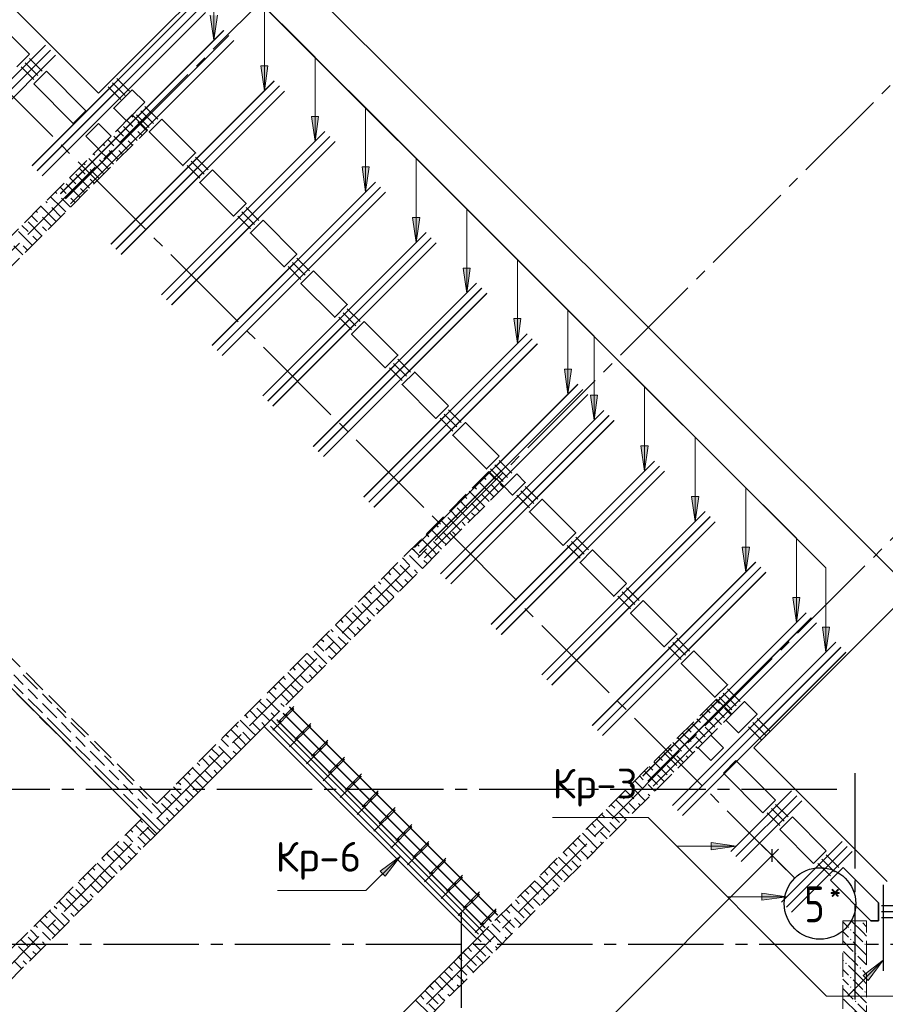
# Model space of a CAD drawing. Header units: millimetres. Extents: x 40580 to 1930067, y -240640 to 81020.
# Tile 202 of 256: x 694170 to 701430, y -216342 to -208080. Entities that reach past the tile are written whole.
import ezdxf

# ---------------------------------------------------------------- set-up
doc = ezdxf.new("R2010")
doc.units = ezdxf.units.MM
for name, pattern in [('______2', [270, 200, -70]), ('______5', [1100, 800, -100, 100, -100]), ('CENTER', [2, 1.25, -0.25, 0.25, -0.25])]:
    doc.linetypes.add(name, pattern=pattern)
for name, color, linetype, lineweight in [('S1 Стержни арматуры фон', 7, 'Continuous', 25), ('Standard', 7, 'Continuous', 25), ('ЖБ Перекрытие верхний уровень', 7, 'Continuous', 35), ('ОСИ', 7, 'CENTER', 15), ('Позиционная метка номер позиции', 7, 'Continuous', 13), ('Поперечное армирование AW фон', 7, 'Continuous', 25)]:
    doc.layers.add(name, color=color, linetype=linetype, lineweight=lineweight)
doc.layers.add('ЖБ Балка Вышележаща', color=7, linetype='Continuous')
doc.layers.add('ЖБ Пилон', color=7, linetype='______2', lineweight=13, true_color=0xa0a0a0)
doc.layers.add('ЖБ Стена верхний уровень', color=7, linetype='______2', true_color=0x656565)
doc.styles.add('ISOCPEUR', font='isocpeur.ttf')

msp = doc.modelspace()

# ---------------------------------------------------------------- hatches: boundary and pattern name
at = {"layer": 'ЖБ Пилон', "linetype": 'Continuous', "lineweight": -3, "transparency": 33554687}
for points in [[(701223.6, -215640.4), (701220.2, -215643.8), (701216.9, -215640.4)], [(701133.7, -215717.3), (701140.2, -215710.8), (701146.7, -215717.3), (701140.2, -215723.8)], [(701133.7, -215797.3), (701140.2, -215790.8), (701146.7, -215797.3), (701140.2, -215803.8)], [(701253.7, -215837.3), (701260.2, -215830.8), (701266.7, -215837.3), (701260.2, -215843.8)], [(701173.7, -215917.3), (701180.2, -215910.8), (701186.7, -215917.3), (701180.2, -215923.8)], [(701093.7, -215997.3), (701100.2, -215990.8), (701106.7, -215997.3), (701100.2, -216003.8)], [(701213.7, -216037.3), (701220.2, -216030.8), (701226.7, -216037.3), (701220.2, -216043.8)], [(701133.7, -216117.3), (701140.2, -216110.8), (701146.7, -216117.3), (701140.2, -216123.8)], [(701133.7, -216197.3), (701140.2, -216190.8), (701146.7, -216197.3), (701140.2, -216203.8)], [(701253.7, -216237.3), (701260.2, -216230.8), (701266.7, -216237.3), (701260.2, -216243.8)], [(701173.7, -216317.3), (701180.2, -216310.8), (701186.7, -216317.3), (701180.2, -216323.8)]]:
    msp.add_hatch(color=7, dxfattribs=at).paths.add_polyline_path(points, flags=16)
at = {"layer": 'Позиционная метка номер позиции', "linetype": 'Continuous', "lineweight": 13, "transparency": 33554687}
for points in [[(695828.1, -208042.8), (695798.1, -208252.7), (695768.1, -208042.8)], [(696252.4, -208467), (696222.4, -208677), (696192.4, -208467)], [(696676.7, -208891.3), (696646.7, -209101.3), (696616.7, -208891.3)], [(697100.9, -209315.5), (697070.9, -209525.5), (697040.9, -209315.5)], [(697525.2, -209739.8), (697495.2, -209949.8), (697465.2, -209739.8)], [(697949.4, -210164.1), (697919.4, -210374), (697889.4, -210164.1)], [(698373.7, -210588.3), (698343.7, -210798.3), (698313.7, -210588.3)], [(698798, -211012.6), (698768, -211222.6), (698738, -211012.6)], [(699017.2, -211231.8), (698987.2, -211441.8), (698957.2, -211231.8)], [(699440.4, -211657.1), (699410.4, -211867.1), (699380.4, -211657.1)], [(699865.7, -212080.3), (699835.7, -212290.3), (699805.7, -212080.3)], [(700290, -212504.6), (700260, -212714.6), (700230, -212504.6)], [(700714.2, -212928.9), (700684.2, -213138.9), (700654.2, -212928.9)], [(700961.7, -213176.4), (700931.7, -213386.4), (700901.7, -213176.4)], [(699970.2, -214984.7), (700180.2, -215014.7), (699970.2, -215044.7)], [(699970.2, -214984.7), (700180.2, -215014.7), (699970.2, -215044.7)], [(697193.6, -215225.4), (697363.3, -215098.1), (697236, -215267.8)], [(700394.4, -215409), (700604.4, -215439), (700394.4, -215469)], [(701243.6, -216099.4), (701413.3, -215972.1), (701286, -216141.8)]]:
    msp.add_hatch(color=7, dxfattribs=at).paths.add_polyline_path(points, flags=16)

# ---------------------------------------------------------------- linework, layer by layer
at = {"layer": 'S1 Стержни арматуры фон', "color": 7, "linetype": 'Continuous', "lineweight": -3, "transparency": 33554687}
for p, q in [((695644.1, -207934.7), (694273.7, -209305.1)), ((695643.4, -207935.4), (694274.4, -209304.4)), ((695686.5, -207977.2), (694316.1, -209347.5)), ((695685.8, -207977.9), (694316.8, -209346.8)), ((695728.9, -208019.6), (694358.5, -209390)), ((695728.2, -208020.3), (694359.2, -209389.3)), ((695881.1, -208169.8), (694510.8, -209540.1)), ((695880.4, -208170.5), (694511.5, -209539.4)), ((695923.6, -208212.2), (694553.2, -209582.6)), ((695922.9, -208212.9), (694553.9, -209581.9)), ((695966, -208254.6), (694595.6, -209625)), ((695965.3, -208255.3), (694596.3, -209624.3)), ((694386.3, -208292.8), (693877.2, -208801.9)), ((694428.7, -208335.2), (693919.6, -208844.3)), ((694471.1, -208377.7), (693962, -208886.8)), ((696305.4, -208594), (694935, -209964.4)), ((696304.7, -208594.7), (694935.7, -209963.7)), ((696347.8, -208636.5), (694977.5, -210006.8)), ((696347.1, -208637.2), (694978.2, -210006.1)), ((696390.2, -208678.9), (695019.9, -210049.2)), ((696389.5, -208679.6), (695020.6, -210048.5)), ((696729.7, -209018.3), (695359.3, -210388.7)), ((696728.9, -209019), (695360, -210388)), ((696772.1, -209060.7), (695401.7, -210431.1)), ((696771.4, -209061.4), (695402.4, -210430.4)), ((696814.5, -209103.1), (695444.1, -210473.5)), ((696813.8, -209103.8), (695444.8, -210472.8)), ((697153.9, -209442.5), (695783.5, -210812.9)), ((697153.2, -209443.2), (695784.2, -210812.2)), ((697196.3, -209485), (695826, -210855.3)), ((697195.6, -209485.7), (695826.7, -210854.6)), ((697238.8, -209527.4), (695868.4, -210897.8)), ((697238.1, -209528.1), (695869.1, -210897.1)), ((697578.2, -209866.8), (696207.8, -211237.2)), ((697577.5, -209867.5), (696208.5, -211236.5)), ((697620.6, -209909.2), (696250.2, -211279.6)), ((697619.9, -209909.9), (696250.9, -211278.9)), ((697663, -209951.7), (696292.6, -211322)), ((697662.3, -209952.4), (696293.3, -211321.3)), ((698002.4, -210291.1), (696632.1, -211661.4)), ((698001.7, -210291.8), (696632.8, -211660.7)), ((698044.9, -210333.5), (696674.5, -211703.9)), ((698044.2, -210334.2), (696675.2, -211703.2)), ((698087.3, -210375.9), (696716.9, -211746.3)), ((698086.6, -210376.6), (696717.6, -211745.6)), ((698426.7, -210715.3), (697056.3, -212085.7)), ((698426, -210716), (697057, -212085)), ((698469.1, -210757.8), (697098.8, -212128.1)), ((698468.4, -210758.5), (697099.5, -212127.4)), ((698511.5, -210800.2), (697141.2, -212170.5)), ((698510.8, -210800.9), (697141.9, -212169.8)), ((698851, -211139.6), (697480.6, -212509.9)), ((698850.2, -211140.3), (697481.3, -212509.2)), ((698893.4, -211182), (697523, -212552.4)), ((698892.7, -211182.7), (697523.7, -212551.7)), ((698935.8, -211224.4), (697565.4, -212594.8)), ((698935.1, -211225.1), (697566.1, -212594.1)), ((699070.2, -211358.8), (697699.8, -212729.2)), ((699069.5, -211359.5), (697700.5, -212728.5)), ((699112.6, -211401.2), (697742.2, -212771.6)), ((699111.9, -211402), (697742.9, -212770.9)), ((699155, -211443.7), (697784.7, -212814)), ((699154.3, -211444.4), (697785.4, -212813.3)), ((699494.4, -211783.1), (698124.1, -213153.5)), ((699493.7, -211783.8), (698124.8, -213152.8)), ((699536.9, -211825.5), (698166.5, -213195.9)), ((699536.2, -211826.2), (698167.2, -213195.2)), ((699579.3, -211867.9), (698208.9, -213238.3)), ((699578.6, -211868.6), (698209.6, -213237.6)), ((699918.7, -212207.4), (698548.3, -213577.7)), ((699918, -212208.1), (698549, -213577)), ((699961.1, -212249.8), (698590.8, -213620.2)), ((699960.4, -212250.5), (698591.5, -213619.5)), ((700003.6, -212292.2), (698633.2, -213662.6)), ((700002.9, -212292.9), (698633.9, -213661.9)), ((700343, -212631.6), (698972.6, -214002)), ((700342.3, -212632.3), (698973.3, -214001.3)), ((700385.4, -212674.1), (699015, -214044.4)), ((700384.7, -212674.8), (699015.7, -214043.7)), ((700427.8, -212716.5), (699057.4, -214086.8)), ((700427.1, -212717.2), (699058.1, -214086.1)), ((700767.2, -213055.9), (699396.8, -214426.3)), ((700766.5, -213056.6), (699397.5, -214425.6)), ((700809.6, -213098.3), (699439.3, -214468.7)), ((700808.9, -213099), (699440, -214468)), ((700852.1, -213140.7), (699481.7, -214511.1)), ((700851.4, -213141.4), (699482.4, -214510.4)), ((701014.7, -213303.4), (699644.3, -214673.7)), ((701014, -213304.1), (699645, -214673)), ((701057.1, -213345.8), (699686.8, -214716.2)), ((701056.4, -213346.5), (699687.5, -214715.5)), ((701099.6, -213388.2), (699729.2, -214758.6)), ((701098.9, -213388.9), (699729.9, -214757.9)), ((700644.2, -214550.7), (700135.1, -215059.8)), ((700686.6, -214593.1), (700177.5, -215102.3)), ((700729, -214635.6), (700219.9, -215144.7)), ((701068.5, -214975), (700559.3, -215484.1)), ((701110.9, -215017.4), (700601.8, -215526.5)), ((701153.3, -215059.8), (700644.2, -215568.9)), ((701413.3, -215340.4), (701413.3, -216060.4))]:
    msp.add_line(p, q, dxfattribs=at)
at = {"layer": 'S1 Стержни арматуры фон', "color": 7, "linetype": 'Continuous', "lineweight": 35, "transparency": 33554687}
for p, q in [((696292, -214040.9), (696469.3, -213863.5)), ((696335.1, -213978), (696470.1, -213842.9)), ((698180.7, -215594.4), (696432.7, -213846.4)), ((698180.6, -215594.4), (696432.7, -213846.5)), ((698177.8, -215594.4), (696432.7, -213849.3)), ((698074.6, -215700.4), (696326.6, -213952.5)), ((698074.6, -215700.5), (696326.6, -213952.5)), ((698071.7, -215700.5), (696326.6, -213955.3)), ((698127.6, -215647.4), (696379.6, -213899.5)), ((698124.8, -215647.4), (696379.6, -213902.3)), ((698127.6, -215647.4), (696379.7, -213899.4)), ((698018.6, -215753.6), (696273.5, -214008.5)), ((698018.7, -215753.5), (696273.6, -214008.4)), ((696433.4, -214182.3), (696610.8, -214004.9)), ((696476.5, -214119.4), (696611.6, -213984.3)), ((696617.9, -214260.8), (696753, -214125.8)), ((696574.8, -214323.7), (696752.2, -214146.4)), ((696716.2, -214465.2), (696893.6, -214287.8)), ((696759.3, -214402.2), (696894.4, -214267.2)), ((696857.6, -214606.6), (697035, -214429.2)), ((696900.8, -214543.6), (697035.8, -214408.6)), ((696999.1, -214748), (697176.4, -214570.6)), ((697042.2, -214685.1), (697177.2, -214550)), ((697140.5, -214889.4), (697317.9, -214712.1)), ((697183.6, -214826.5), (697318.7, -214691.4)), ((697281.9, -215030.9), (697459.3, -214853.5)), ((697325, -214967.9), (697460.1, -214832.9)), ((697423.3, -215172.3), (697600.7, -214994.9)), ((697466.5, -215109.3), (697601.5, -214974.3)), ((697607.9, -215250.8), (697742.9, -215115.7)), ((697564.7, -215313.7), (697742.1, -215136.3)), ((697706.2, -215455.1), (697883.5, -215277.7)), ((697749.3, -215392.2), (697884.4, -215257.1)), ((697847.6, -215596.5), (698025, -215419.2)), ((697890.7, -215533.6), (698025.8, -215398.6)), ((697989, -215738), (698166.4, -215560.6)), ((698032.1, -215675), (698167.2, -215540))]:
    msp.add_line(p, q, dxfattribs=at)
at = {"layer": 'S1 Стержни арматуры фон', "color": 180, "linetype": 'Continuous', "lineweight": 50, "transparency": 33554687}
for centre in [(696459.5, -213863.4), (696353.5, -213969.5), (696406.5, -213916.4), (696601, -214004.8), (696494.9, -214110.9), (696547.9, -214057.9), (696689.3, -214199.3), (696742.4, -214146.3), (696636.3, -214252.3), (696883.8, -214287.7), (696830.8, -214340.7), (696777.7, -214393.7), (697025.2, -214429.1), (696919.2, -214535.2), (696972.2, -214482.1), (697113.6, -214623.6), (697166.6, -214570.5), (697060.6, -214676.6), (697308.1, -214711.9), (697255, -214765), (697202, -214818), (697449.5, -214853.4), (697343.4, -214959.4), (697396.4, -214906.4), (697590.9, -214994.8), (697484.8, -215100.9), (697537.9, -215047.8), (697679.3, -215189.2), (697732.3, -215136.2), (697626.3, -215242.3), (697873.7, -215277.6), (697820.7, -215330.7), (697767.7, -215383.7), (698015.2, -215419), (697909.1, -215525.1), (697962.1, -215472.1), (698103.6, -215613.5), (698156.6, -215560.5), (698050.5, -215666.5)]:
    msp.add_circle(centre, 3, dxfattribs=at)
at = {"layer": 'Standard', "color": 7, "linetype": 'Continuous', "lineweight": 25, "transparency": 33554687}
for p, q in [((698059.7, -215735.1), (696277.8, -213953.2)), ((700480.5, -215147.1), (700480.5, -215041.1))]:
    msp.add_line(p, q, dxfattribs=at)
at = {"layer": 'Standard', "color": 251, "linetype": 'Continuous', "lineweight": -3, "true_color": 0x656565, "transparency": 33554687}
for q in [(700392.1, -215005.7), (700568.9, -215182.5), (700599, -215212.6)]:
    msp.add_line((700480.5, -215094.1), q, dxfattribs=at)
at = {"layer": 'Standard', "color": 7, "linetype": 'Continuous', "lineweight": -3, "transparency": 33554687}
for p, q in [((700480.5, -215094.1), (700533.5, -215041.1)), ((694781.2, -220793.4), (700480.5, -215094.1))]:
    msp.add_line(p, q, dxfattribs=at)
at = {"layer": 'ЖБ Балка Вышележаща', "color": 7, "linetype": 'Continuous', "lineweight": 35, "transparency": 33554687}
msp.add_line((696221.2, -214009.8), (698003.1, -215791.7), dxfattribs=at)
at = {"layer": 'ЖБ Перекрытие верхний уровень', "transparency": 33554687}
for p, q in [((694831.8, -208695.9), (693853.3, -207717.4)), ((693969.1, -208087.8), (694251.9, -208370.6)), ((694251.9, -208370.6), (694145.9, -208476.7)), ((694287.3, -208618.1), (694393.4, -208512)), ((694393.4, -208512), (694725.7, -208844.4)), ((694619.6, -208950.4), (694287.3, -208618.1)), ((695114.6, -208667.6), (695220.7, -208773.6)), ((694725.7, -208844.4), (694619.6, -208950.4)), ((694725.7, -209056.5), (694831.8, -208950.4)), ((694831.8, -208950.4), (694937.8, -209056.5)), ((694831.8, -209162.6), (694725.7, -209056.5)), ((694937.8, -209056.5), (694831.8, -209162.6)), ((699859.3, -214190.1), (699965.4, -214084)), ((699965.4, -214084), (700071.4, -214190.1)), ((699965.4, -214296.2), (699859.3, -214190.1)), ((700071.4, -214190.1), (699965.4, -214296.2)), ((701446.3, -215310.4), (700326, -214190.1)), ((700071.4, -214402.2), (700177.5, -214296.2)), ((700177.5, -214296.2), (700509.8, -214628.5)), ((700403.8, -214734.6), (700071.4, -214402.2)), ((700509.8, -214628.5), (700403.8, -214734.6)), ((700545.2, -214876), (700651.3, -214769.9)), ((700651.3, -214769.9), (700934.1, -215052.8)), ((700828, -215158.8), (700545.2, -214876)), ((700934.1, -215052.8), (700828, -215158.8)), ((700969.5, -215300.3), (701075.5, -215194.2)), ((701075.5, -215194.2), (701371.8, -215490.4)), ((701309.6, -215640.4), (700969.5, -215300.3)), ((701371.8, -215490.4), (701373.3, -215490.4)), ((701373.3, -215490.4), (701373.3, -215640.4)), ((701373.3, -215640.4), (701309.6, -215640.4))]:
    msp.add_line(p, q, dxfattribs=at)
at = {"layer": 'ЖБ Перекрытие верхний уровень', "color": 7, "linetype": 'Continuous', "lineweight": 18, "transparency": 33554687}
msp.add_line((698059.7, -215735.2), (696277.8, -213953.2), dxfattribs=at)
at = {"layer": 'ЖБ Перекрытие верхний уровень', "transparency": 33554687, "extrusion": (0, 0, -1)}
for points in [[(-694831.8, -208695.9), (-696154.1, -207373.6), (-701648.3, -212867.8), (-700326, -214190.1)], [(-695220.7, -208773.6), (-695065.1, -208929.2), (-694959, -208823.2), (-695114.6, -208667.6)], [(-698339, -211892), (-698233, -211998), (-698303.7, -212068.8), (-698409.8, -211962.7), (-698339, -211892)]]:
    msp.add_lwpolyline(points, dxfattribs=at)
for points in [[(-695362.1, -208915.1), (-695645, -209197.9), (-695538.9, -209304), (-695256.1, -209021.1)], [(-695786.4, -209339.3), (-696069.2, -209622.2), (-695963.2, -209728.2), (-695680.3, -209445.4)], [(-696634.9, -210187.8), (-696917.7, -210470.7), (-696811.7, -210576.8), (-696528.8, -210293.9)], [(-697059.2, -210612.1), (-697342, -210894.9), (-697235.9, -211001), (-696953.1, -210718.2)], [(-699258.3, -212811.2), (-699152.2, -212917.3), (-698869.4, -212634.5), (-698975.4, -212528.4)], [(-700092.6, -213956.8), (-700198.7, -214062.8), (-700354.3, -213907.3), (-700248.2, -213801.2)]]:
    msp.add_lwpolyline(points, close=True, dxfattribs=at)
at = {"layer": 'ЖБ Перекрытие верхний уровень', "transparency": 33554687}
for points in [[(696210.6, -209763.6), (696104.6, -209869.6), (696387.4, -210152.5), (696493.5, -210046.4)], [(697766.3, -211319.2), (697483.4, -211036.4), (697377.4, -211142.4), (697660.2, -211425.3)], [(698190.5, -211743.5), (697907.7, -211460.6), (697801.6, -211566.7), (698084.5, -211849.5)], [(698727.9, -212493), (698445.1, -212210.2), (698551.2, -212104.1), (698834, -212387)], [(699399.7, -212952.7), (699293.6, -213058.7), (699576.5, -213341.6), (699682.5, -213235.5)], [(699823.9, -213376.9), (699717.9, -213483), (700000.7, -213765.8), (700106.8, -213659.8)]]:
    msp.add_lwpolyline(points, close=True, dxfattribs=at)
msp.add_lwpolyline([(693955, -213546.6), (690815.4, -216686.2), (692052.8, -217923.6), (693290.3, -216686.2), (695199.5, -218595.4), (698059.7, -215735.1), (696277.8, -213953.2), (695319.7, -214911.3), (693955, -213546.6)], dxfattribs=at)
at = {"layer": 'ЖБ Пилон', "color": 253, "linetype": '______2', "lineweight": 13, "true_color": 0xa0a0a0, "transparency": 33554687}
for p, q in [((701073.3, -215640.4), (701073.3, -217090.4)), ((701273.3, -215640.4), (701073.3, -215640.4)), ((701273.3, -217090.4), (701273.3, -215640.4))]:
    msp.add_line(p, q, dxfattribs=at)
at = {"layer": 'ЖБ Пилон', "color": 9, "linetype": 'Continuous', "lineweight": -3, "true_color": 0xc7c7c7, "transparency": 33554687}
for p, q in [((701073.3, -215650.3), (701120.2, -215697.3)), ((701240.2, -215737.3), (701143.4, -215640.4)), ((701240.2, -215657.3), (701273.3, -215690.3)), ((701080.2, -215737.3), (701073.3, -215730.3)), ((701120.2, -215777.3), (701080.2, -215737.3)), ((701160.2, -215737.3), (701240.2, -215817.3)), ((701240.2, -215737.3), (701273.3, -215770.3)), ((701073.3, -215810.3), (701160.2, -215897.3)), ((701160.2, -215817.3), (701273.3, -215930.3)), ((701080.2, -215897.3), (701200.2, -216017.3)), ((701273.3, -216010.3), (701200.2, -215937.3)), ((701073.3, -215970.3), (701080.2, -215977.3)), ((701240.2, -216137.3), (701120.2, -216017.3)), ((701073.3, -216050.3), (701120.2, -216097.3)), ((701240.2, -216057.3), (701273.3, -216090.3)), ((701080.2, -216137.3), (701073.3, -216130.3)), ((701120.2, -216177.3), (701080.2, -216137.3)), ((701160.2, -216137.3), (701240.2, -216217.3)), ((701240.2, -216137.3), (701273.3, -216170.3)), ((701073.3, -216210.3), (701160.2, -216297.3)), ((701160.2, -216217.3), (701273.3, -216330.3)), ((701080.2, -216297.3), (701200.2, -216417.3)), ((701273.3, -216410.3), (701200.2, -216337.3))]:
    msp.add_line(p, q, dxfattribs=at)
at = {"layer": 'ЖБ Стена верхний уровень', "color": 251, "linetype": '______2', "lineweight": -3, "true_color": 0x656565, "transparency": 33554687}
for p, q in [((695114.6, -208879.7), (688934.5, -215059.8)), ((695241.9, -209007), (695114.6, -208879.7)), ((689061.8, -215187.1), (695241.9, -209007)), ((698105.7, -211870.8), (695319.7, -214656.8)), ((698233, -211998.1), (698105.7, -211870.8)), ((695447, -214784.1), (698233, -211998.1)), ((695319.7, -214656.8), (693955, -213292.1)), ((693955, -213546.6), (695192.4, -214784.1)), ((700014.9, -213780), (695199.5, -218595.4)), ((700142.1, -213907.3), (700014.9, -213780)), ((693962, -220087.4), (700142.1, -213907.3)), ((695192.4, -214784.1), (694061, -215915.4)), ((695319.7, -214911.3), (695447, -214784.1)), ((694061, -216170), (695319.7, -214911.3))]:
    msp.add_line(p, q, dxfattribs=at)
at = {"layer": 'ЖБ Стена верхний уровень', "color": 9, "linetype": 'Continuous', "lineweight": -3, "true_color": 0xc7c7c7, "transparency": 33554687}
for p, q in [((695080.2, -208937.3), (695068.6, -208925.7)), ((695108.6, -208885.7), (695120.2, -208897.3)), ((694988.6, -209005.7), (695040.2, -209057.3)), ((695040.2, -208977.3), (695155.9, -209093)), ((695120.2, -208977.3), (695080.2, -208937.3)), ((695160.2, -208937.3), (695235.9, -209013)), ((694920.2, -209097.3), (694908.6, -209085.7)), ((694960.2, -209057.3), (695075.9, -209173)), ((695160.2, -209017.3), (695195.9, -209053)), ((694920.2, -209257.3), (694828.6, -209165.7)), ((694868.6, -209125.7), (694880.2, -209137.3)), ((694960.2, -209137.3), (694920.2, -209097.3)), ((694920.2, -209177.3), (694995.9, -209253)), ((695000.2, -209177.3), (695035.9, -209213)), ((695080.2, -209097.3), (695115.9, -209133)), ((694840.2, -209337.3), (694748.6, -209245.7)), ((694788.6, -209205.7), (694800.2, -209217.3)), ((694840.2, -209257.3), (694915.9, -209333)), ((694920.2, -209257.3), (694955.9, -209293)), ((694680.2, -209337.3), (694668.6, -209325.7)), ((694720.2, -209377.3), (694680.2, -209337.3)), ((694708.6, -209285.7), (694720.2, -209297.3)), ((694760.2, -209337.3), (694835.9, -209413)), ((694840.2, -209337.3), (694875.9, -209373)), ((694588.6, -209405.7), (694640.2, -209457.3)), ((694640.2, -209377.3), (694755.9, -209493)), ((694760.2, -209417.3), (694795.9, -209453)), ((694520.2, -209497.3), (694508.6, -209485.7)), ((694560.2, -209537.3), (694520.2, -209497.3)), ((694560.2, -209457.3), (694675.9, -209573)), ((694680.2, -209497.3), (694715.9, -209533)), ((694520.2, -209657.3), (694428.6, -209565.7)), ((694468.6, -209525.7), (694480.2, -209537.3)), ((694520.2, -209577.3), (694595.9, -209653)), ((694600.2, -209577.3), (694635.9, -209613)), ((694440.2, -209737.3), (694348.6, -209645.7)), ((694388.6, -209605.7), (694400.2, -209617.3)), ((694440.2, -209657.3), (694515.9, -209733)), ((694520.2, -209657.3), (694555.9, -209693)), ((694280.2, -209737.3), (694268.6, -209725.7)), ((694320.2, -209777.3), (694280.2, -209737.3)), ((694308.6, -209685.7), (694320.2, -209697.3)), ((694360.2, -209737.3), (694435.9, -209813)), ((694440.2, -209737.3), (694475.9, -209773)), ((694188.6, -209805.7), (694240.2, -209857.3)), ((694240.2, -209777.3), (694355.9, -209893)), ((694360.2, -209817.3), (694395.9, -209853)), ((694160.2, -209857.3), (694275.9, -209973)), ((694280.2, -209897.3), (694315.9, -209933)), ((694120.2, -209977.3), (694195.9, -210053)), ((694200.2, -209977.3), (694235.9, -210013)), ((698120.2, -211897.3), (698099.7, -211876.8)), ((698160.2, -211937.3), (698120.2, -211897.3)), ((698120.2, -212057.3), (698019.7, -211956.8)), ((698059.7, -211916.8), (698080.2, -211937.3)), ((698120.2, -211977.3), (698187, -212044)), ((698200.2, -211977.3), (698227, -212004)), ((698040.2, -212137.3), (697939.7, -212036.8)), ((697979.7, -211996.8), (698000.2, -212017.3)), ((698040.2, -212057.3), (698107, -212124)), ((698120.2, -212057.3), (698147, -212084)), ((697880.2, -212137.3), (697859.7, -212116.8)), ((697920.2, -212177.3), (697880.2, -212137.3)), ((697899.7, -212076.8), (697920.2, -212097.3)), ((697960.2, -212137.3), (698027, -212204)), ((698040.2, -212137.3), (698067, -212164)), ((697779.7, -212196.8), (697840.2, -212257.3)), ((697840.2, -212177.3), (697947, -212284)), ((697960.2, -212217.3), (697987, -212244)), ((697659.7, -212316.8), (697680.2, -212337.3)), ((697720.2, -212297.3), (697699.7, -212276.8)), ((697760.2, -212337.3), (697720.2, -212297.3)), ((697760.2, -212257.3), (697867, -212364)), ((697880.2, -212297.3), (697907, -212324)), ((697579.7, -212396.8), (697600.2, -212417.3)), ((697720.2, -212457.3), (697619.7, -212356.8)), ((697720.2, -212377.3), (697787, -212444)), ((697800.2, -212377.3), (697827, -212404)), ((697499.7, -212476.8), (697520.2, -212497.3)), ((697640.2, -212537.3), (697539.7, -212436.8)), ((697640.2, -212457.3), (697707, -212524)), ((697720.2, -212457.3), (697747, -212484)), ((697480.2, -212537.3), (697459.7, -212516.8)), ((697520.2, -212577.3), (697480.2, -212537.3)), ((697560.2, -212537.3), (697627, -212604)), ((697640.2, -212537.3), (697667, -212564)), ((697379.7, -212596.8), (697440.2, -212657.3)), ((697440.2, -212577.3), (697547, -212684)), ((697560.2, -212617.3), (697587, -212644)), ((697259.7, -212716.8), (697280.2, -212737.3)), ((697320.2, -212697.3), (697299.7, -212676.8)), ((697360.2, -212737.3), (697320.2, -212697.3)), ((697360.2, -212657.3), (697467, -212764)), ((697480.2, -212697.3), (697507, -212724)), ((697179.7, -212796.8), (697200.2, -212817.3)), ((697320.2, -212857.3), (697219.7, -212756.8)), ((697320.2, -212777.3), (697387, -212844)), ((697400.2, -212777.3), (697427, -212804)), ((697099.7, -212876.8), (697120.2, -212897.3)), ((697240.2, -212937.3), (697139.7, -212836.8)), ((697240.2, -212857.3), (697307, -212924)), ((697320.2, -212857.3), (697347, -212884)), ((697040.2, -212977.3), (697147, -213084)), ((697080.2, -212937.3), (697059.7, -212916.8)), ((697120.2, -212977.3), (697080.2, -212937.3)), ((697160.2, -212937.3), (697227, -213004)), ((697240.2, -212937.3), (697267, -212964)), ((696960.2, -213057.3), (697067, -213164)), ((696979.7, -212996.8), (697040.2, -213057.3)), ((697160.2, -213017.3), (697187, -213044)), ((696859.7, -213116.8), (696880.2, -213137.3)), ((696920.2, -213097.3), (696899.7, -213076.8)), ((696960.2, -213137.3), (696920.2, -213097.3)), ((697080.2, -213097.3), (697107, -213124)), ((696779.7, -213196.8), (696800.2, -213217.3)), ((696920.2, -213257.3), (696819.7, -213156.8)), ((696920.2, -213177.3), (696987, -213244)), ((697000.2, -213177.3), (697027, -213204)), ((696699.7, -213276.8), (696720.2, -213297.3)), ((696840.2, -213337.3), (696739.7, -213236.8)), ((696840.2, -213257.3), (696907, -213324)), ((696920.2, -213257.3), (696947, -213284)), ((696640.2, -213377.3), (696747, -213484)), ((696680.2, -213337.3), (696659.7, -213316.8)), ((696720.2, -213377.3), (696680.2, -213337.3)), ((696760.2, -213337.3), (696827, -213404)), ((696840.2, -213337.3), (696867, -213364)), ((696560.2, -213457.3), (696667, -213564)), ((696579.7, -213396.8), (696640.2, -213457.3)), ((696760.2, -213417.3), (696787, -213444)), ((696459.7, -213516.8), (696480.2, -213537.3)), ((696520.2, -213497.3), (696499.7, -213476.8)), ((696560.2, -213537.3), (696520.2, -213497.3)), ((696680.2, -213497.3), (696707, -213524)), ((694120.2, -213577.3), (694200.2, -213657.3)), ((694200.2, -213577.3), (694320.2, -213697.3)), ((696440.2, -213737.3), (696339.7, -213636.8)), ((696379.7, -213596.8), (696400.2, -213617.3)), ((696520.2, -213657.3), (696419.7, -213556.8)), ((696520.2, -213577.3), (696587, -213644)), ((696600.2, -213577.3), (696627, -213604)), ((694120.2, -213657.3), (694200.2, -213737.3)), ((694280.2, -213737.3), (694240.2, -213697.3)), ((696280.2, -213737.3), (696259.7, -213716.8)), ((696299.7, -213676.8), (696320.2, -213697.3)), ((696440.2, -213657.3), (696507, -213724)), ((696520.2, -213657.3), (696547, -213684)), ((694240.2, -213777.3), (694360.2, -213897.3)), ((694320.2, -213777.3), (694280.2, -213737.3)), ((694360.2, -213737.3), (694440.2, -213817.3)), ((696179.7, -213796.8), (696240.2, -213857.3)), ((696240.2, -213777.3), (696347, -213884)), ((696320.2, -213777.3), (696280.2, -213737.3)), ((696360.2, -213737.3), (696427, -213804)), ((696440.2, -213737.3), (696467, -213764)), ((700008.9, -213786), (700040.2, -213817.3)), ((694360.2, -213817.3), (694480.2, -213937.3)), ((694520.2, -213897.3), (694480.2, -213857.3)), ((696120.2, -213897.3), (696099.7, -213876.8)), ((696160.2, -213857.3), (696267, -213964)), ((696360.2, -213817.3), (696387, -213844)), ((699928.9, -213866), (699960.2, -213897.3)), ((699968.9, -213826), (700080.2, -213937.3)), ((700120.2, -213897.3), (700080.2, -213857.3)), ((694520.2, -214057.3), (694400.2, -213937.3)), ((694560.2, -213937.3), (694520.2, -213897.3)), ((696120.2, -214057.3), (696019.7, -213956.8)), ((696059.7, -213916.8), (696080.2, -213937.3)), ((696160.2, -213937.3), (696120.2, -213897.3)), ((696280.2, -213897.3), (696307, -213924)), ((699848.9, -213946), (699880.2, -213977.3)), ((699888.9, -213906), (700000.2, -214017.3)), ((700056.2, -213993.2), (700000.2, -213937.3)), ((700136.2, -213913.2), (700120.2, -213897.3)), ((694520.2, -213977.3), (694600.2, -214057.3)), ((694600.2, -213977.3), (694720.2, -214097.3)), ((696040.2, -214137.3), (695939.7, -214036.8)), ((695979.7, -213996.8), (696000.2, -214017.3)), ((696120.2, -213977.3), (696187, -214044)), ((696200.2, -213977.3), (696227, -214004)), ((699768.9, -214025.9), (699800.2, -214057.3)), ((699808.9, -213986), (699920.2, -214097.3)), ((699976.2, -214073.2), (699920.2, -214017.3)), ((694520.2, -214057.3), (694600.2, -214137.3)), ((694680.2, -214137.3), (694640.2, -214097.3)), ((695880.2, -214137.3), (695859.7, -214116.8)), ((695899.7, -214076.8), (695920.2, -214097.3)), ((696040.2, -214057.3), (696107, -214124)), ((696120.2, -214057.3), (696147, -214084)), ((699688.9, -214105.9), (699720.2, -214137.3)), ((699728.9, -214065.9), (699800.2, -214137.3)), ((699880.2, -214137.3), (699840.2, -214097.3)), ((694640.2, -214177.3), (694760.2, -214297.3)), ((694720.2, -214177.3), (694680.2, -214137.3)), ((694760.2, -214137.3), (694840.2, -214217.3)), ((694760.2, -214217.3), (694880.2, -214337.3)), ((695779.7, -214196.8), (695840.2, -214257.3)), ((695840.2, -214177.3), (695947, -214284)), ((695920.2, -214177.3), (695880.2, -214137.3)), ((695960.2, -214137.3), (696027, -214204)), ((695960.2, -214217.3), (695987, -214244)), ((696040.2, -214137.3), (696067, -214164)), ((699608.9, -214186), (699640.2, -214217.3)), ((699648.9, -214145.9), (699720.2, -214217.3)), ((699720.2, -214137.3), (699816.2, -214233.2)), ((699840.2, -214177.3), (699856.2, -214193.2)), ((699896.2, -214153.2), (699880.2, -214137.3)), ((694920.2, -214297.3), (694880.2, -214257.3)), ((694960.2, -214337.3), (694920.2, -214297.3)), ((695720.2, -214297.3), (695699.7, -214276.8)), ((695760.2, -214337.3), (695720.2, -214297.3)), ((695760.2, -214257.3), (695867, -214364)), ((695880.2, -214297.3), (695907, -214324)), ((699528.9, -214266), (699560.2, -214297.3)), ((699568.9, -214226), (699680.2, -214337.3)), ((699720.2, -214297.3), (699680.2, -214257.3)), ((699736.2, -214313.2), (699720.2, -214297.3)), ((699760.2, -214257.3), (699776.2, -214273.2)), ((694920.2, -214457.3), (694800.2, -214337.3)), ((694920.2, -214377.3), (695000.2, -214457.3)), ((695000.2, -214377.3), (695120.2, -214497.3)), ((695720.2, -214457.3), (695619.7, -214356.8)), ((695659.7, -214316.8), (695680.2, -214337.3)), ((695720.2, -214377.3), (695787, -214444)), ((695800.2, -214377.3), (695827, -214404)), ((699448.9, -214346), (699480.2, -214377.3)), ((699488.9, -214306), (699600.2, -214417.3)), ((699656.2, -214393.2), (699600.2, -214337.3)), ((694920.2, -214457.3), (695000.2, -214537.3)), ((695640.2, -214537.3), (695539.7, -214436.8)), ((695579.7, -214396.8), (695600.2, -214417.3)), ((695640.2, -214457.3), (695707, -214524)), ((695720.2, -214457.3), (695747, -214484)), ((699368.9, -214425.9), (699400.2, -214457.3)), ((699408.9, -214386), (699520.2, -214497.3)), ((699576.2, -214473.2), (699520.2, -214417.3)), ((695080.2, -214537.3), (695040.2, -214497.3)), ((695120.2, -214577.3), (695080.2, -214537.3)), ((695160.2, -214537.3), (695240.2, -214617.3)), ((695480.2, -214537.3), (695459.7, -214516.8)), ((695520.2, -214577.3), (695480.2, -214537.3)), ((695499.7, -214476.8), (695520.2, -214497.3)), ((695560.2, -214537.3), (695627, -214604)), ((695640.2, -214537.3), (695667, -214564)), ((699248.9, -214545.9), (699320.2, -214617.3)), ((699288.9, -214505.9), (699320.2, -214537.3)), ((699320.2, -214537.3), (699416.2, -214633.2)), ((699328.9, -214465.9), (699400.2, -214537.3)), ((699480.2, -214537.3), (699440.2, -214497.3)), ((699496.2, -214553.2), (699480.2, -214537.3)), ((695040.2, -214577.3), (695160.2, -214697.3)), ((695160.2, -214617.3), (695280.2, -214737.3)), ((695379.7, -214596.8), (695440.2, -214657.3)), ((695440.2, -214577.3), (695547, -214684)), ((695560.2, -214617.3), (695587, -214644)), ((699168.9, -214626), (699280.2, -214737.3)), ((699208.9, -214586), (699240.2, -214617.3)), ((699440.2, -214577.3), (699456.2, -214593.2)), ((695320.2, -214697.3), (695280.2, -214657.3)), ((695360.2, -214737.3), (695320.2, -214697.3)), ((695360.2, -214657.3), (695467, -214764)), ((695480.2, -214697.3), (695507, -214724)), ((699088.9, -214706), (699200.2, -214817.3)), ((699128.9, -214666), (699160.2, -214697.3)), ((699320.2, -214697.3), (699280.2, -214657.3)), ((699336.2, -214713.2), (699320.2, -214697.3)), ((699360.2, -214657.3), (699376.2, -214673.2)), ((695320.2, -214857.3), (695200.2, -214737.3)), ((695320.2, -214777.3), (695387, -214844)), ((695400.2, -214777.3), (695427, -214804)), ((699008.9, -214786), (699120.2, -214897.3)), ((699048.9, -214746), (699080.2, -214777.3)), ((699256.2, -214793.2), (699200.2, -214737.3)), ((695099.7, -214876.8), (695120.2, -214897.3)), ((695240.2, -214937.3), (695139.7, -214836.8)), ((695179.7, -214796.8), (695200.2, -214817.3)), ((695240.2, -214857.3), (695307, -214924)), ((695320.2, -214857.3), (695347, -214884)), ((698928.9, -214865.9), (699000.2, -214937.3)), ((698968.9, -214825.9), (699000.2, -214857.3)), ((699176.2, -214873.2), (699120.2, -214817.3)), ((695080.2, -214937.3), (695059.7, -214916.8)), ((695120.2, -214977.3), (695080.2, -214937.3)), ((695160.2, -214937.3), (695227, -215004)), ((695240.2, -214937.3), (695267, -214964)), ((698848.9, -214945.9), (698920.2, -215017.3)), ((698888.9, -214905.9), (698920.2, -214937.3)), ((698920.2, -214937.3), (699016.2, -215033.2)), ((699080.2, -214937.3), (699040.2, -214897.3)), ((699096.2, -214953.2), (699080.2, -214937.3)), ((694979.7, -214996.8), (695040.2, -215057.3)), ((695040.2, -214977.3), (695147, -215084)), ((695160.2, -215017.3), (695187, -215044)), ((698768.9, -215026), (698880.2, -215137.3)), ((698808.9, -214986), (698840.2, -215017.3)), ((699040.2, -214977.3), (699056.2, -214993.2)), ((694859.7, -215116.8), (694880.2, -215137.3)), ((694920.2, -215097.3), (694899.7, -215076.8)), ((694960.2, -215137.3), (694920.2, -215097.3)), ((694960.2, -215057.3), (695067, -215164)), ((695080.2, -215097.3), (695107, -215124)), ((698688.9, -215106), (698800.2, -215217.3)), ((698728.9, -215066), (698760.2, -215097.3)), ((698920.2, -215097.3), (698880.2, -215057.3)), ((698936.2, -215113.2), (698920.2, -215097.3)), ((698960.2, -215057.3), (698976.2, -215073.2)), ((694779.7, -215196.8), (694800.2, -215217.3)), ((694920.2, -215257.3), (694819.7, -215156.8)), ((694920.2, -215177.3), (694987, -215244)), ((695000.2, -215177.3), (695027, -215204)), ((698608.9, -215186), (698720.2, -215297.3)), ((698648.9, -215146), (698680.2, -215177.3)), ((698856.2, -215193.2), (698800.2, -215137.3)), ((694699.7, -215276.8), (694720.2, -215297.3)), ((694840.2, -215337.3), (694739.7, -215236.8)), ((694840.2, -215257.3), (694907, -215324)), ((694920.2, -215257.3), (694947, -215284)), ((698528.9, -215265.9), (698600.2, -215337.3)), ((698568.9, -215225.9), (698600.2, -215257.3)), ((698776.2, -215273.2), (698720.2, -215217.3)), ((694680.2, -215337.3), (694659.7, -215316.8)), ((694720.2, -215377.3), (694680.2, -215337.3)), ((694760.2, -215337.3), (694827, -215404)), ((694840.2, -215337.3), (694867, -215364)), ((698448.9, -215345.9), (698520.2, -215417.3)), ((698488.9, -215305.9), (698520.2, -215337.3)), ((698520.2, -215337.3), (698616.2, -215433.2)), ((698680.2, -215337.3), (698640.2, -215297.3)), ((698696.2, -215353.2), (698680.2, -215337.3)), ((694579.7, -215396.8), (694640.2, -215457.3)), ((694640.2, -215377.3), (694747, -215484)), ((694760.2, -215417.3), (694787, -215444)), ((698368.9, -215426), (698480.2, -215537.3)), ((698408.9, -215386), (698440.2, -215417.3)), ((698640.2, -215377.3), (698656.2, -215393.2)), ((694459.7, -215516.8), (694480.2, -215537.3)), ((694520.2, -215497.3), (694499.7, -215476.8)), ((694560.2, -215537.3), (694520.2, -215497.3)), ((694560.2, -215457.3), (694667, -215564)), ((694680.2, -215497.3), (694707, -215524)), ((698288.9, -215506), (698400.2, -215617.3)), ((698328.9, -215466), (698360.2, -215497.3)), ((698456.2, -215593.2), (698400.2, -215537.3)), ((698520.2, -215497.3), (698480.2, -215457.3)), ((698536.2, -215513.2), (698520.2, -215497.3)), ((698560.2, -215457.3), (698576.2, -215473.2)), ((694379.7, -215596.8), (694400.2, -215617.3)), ((694520.2, -215657.3), (694419.7, -215556.8)), ((694520.2, -215577.3), (694587, -215644)), ((694600.2, -215577.3), (694627, -215604)), ((698208.9, -215586), (698320.2, -215697.3)), ((698248.9, -215546), (698280.2, -215577.3)), ((698376.2, -215673.2), (698320.2, -215617.3)), ((694299.7, -215676.8), (694320.2, -215697.3)), ((694440.2, -215737.3), (694339.7, -215636.8)), ((694440.2, -215657.3), (694507, -215724)), ((694520.2, -215657.3), (694547, -215684)), ((698128.9, -215665.9), (698200.2, -215737.3)), ((698168.9, -215625.9), (698200.2, -215657.3)), ((698280.2, -215737.3), (698240.2, -215697.3)), ((694240.2, -215777.3), (694347, -215884)), ((694280.2, -215737.3), (694259.7, -215716.8)), ((694320.2, -215777.3), (694280.2, -215737.3)), ((694360.2, -215737.3), (694427, -215804)), ((694440.2, -215737.3), (694467, -215764)), ((698008.9, -215786), (698040.2, -215817.3)), ((698048.9, -215745.9), (698120.2, -215817.3)), ((698088.9, -215705.9), (698120.2, -215737.3)), ((698120.2, -215737.3), (698216.2, -215833.2)), ((698240.2, -215777.3), (698256.2, -215793.2)), ((698296.2, -215753.2), (698280.2, -215737.3)), ((694160.2, -215857.3), (694267, -215964)), ((694179.7, -215796.8), (694240.2, -215857.3)), ((694360.2, -215817.3), (694387, -215844)), ((697928.9, -215866), (697960.2, -215897.3)), ((697968.9, -215826), (698080.2, -215937.3)), ((698120.2, -215897.3), (698080.2, -215857.3)), ((698160.2, -215857.3), (698176.2, -215873.2)), ((694280.2, -215897.3), (694307, -215924)), ((697848.9, -215946), (697880.2, -215977.3)), ((697888.9, -215906), (698000.2, -216017.3)), ((698056.2, -215993.2), (698000.2, -215937.3)), ((698136.2, -215913.2), (698120.2, -215897.3)), ((694120.2, -215977.3), (694187, -216044)), ((694200.2, -215977.3), (694227, -216004)), ((697768.9, -216025.9), (697800.2, -216057.3)), ((697808.9, -215986), (697920.2, -216097.3)), ((697976.2, -216073.2), (697920.2, -216017.3)), ((697688.9, -216105.9), (697720.2, -216137.3)), ((697728.9, -216065.9), (697800.2, -216137.3)), ((697880.2, -216137.3), (697840.2, -216097.3)), ((697608.9, -216186), (697640.2, -216217.3)), ((697648.9, -216145.9), (697720.2, -216217.3)), ((697720.2, -216137.3), (697816.2, -216233.2)), ((697840.2, -216177.3), (697856.2, -216193.2)), ((697896.2, -216153.2), (697880.2, -216137.3)), ((697528.9, -216266), (697560.2, -216297.3)), ((697568.9, -216226), (697680.2, -216337.3)), ((697720.2, -216297.3), (697680.2, -216257.3)), ((697760.2, -216257.3), (697776.2, -216273.2)), ((697488.9, -216306), (697600.2, -216417.3)), ((697656.2, -216393.2), (697600.2, -216337.3)), ((697736.2, -216313.2), (697720.2, -216297.3))]:
    msp.add_line(p, q, dxfattribs=at)
at = {"layer": 'ОСИ', "color": 8, "linetype": '______5', "lineweight": -3, "transparency": 33554687}
for p, q in [((681014.9, -223106.7), (699671.2, -204450.4)), ((700669.7, -215283.4), (692589.6, -207203.2)), ((683652.4, -226451.3), (702662.3, -207441.5)), ((685915.2, -228007), (704571.5, -209350.6)), ((701173.3, -214401.8), (701173.3, -233270.4)), ((701023.3, -214540.4), (676099.3, -214540.4)), ((697873.3, -215570.4), (697873.3, -233270.4)), ((705573.3, -215840.4), (676099.3, -215840.4)), ((705573.3, -215840.4), (676099.3, -215840.4))]:
    msp.add_line(p, q, dxfattribs=at)
at = {"layer": 'ОСИ', "color": 7, "linetype": 'Continuous', "lineweight": -3, "transparency": 33554687}
msp.add_circle((700881.9, -215495.5), 300, dxfattribs=at)
at = {"layer": 'Позиционная метка номер позиции', "color": 7, "linetype": 'Continuous', "lineweight": 13, "transparency": 33554687}
for p, q in [((700931.7, -212679.3), (695241.2, -206990.8)), ((695798.1, -208252.7), (695768.1, -208042.8)), ((695828.1, -208042.8), (695798.1, -208252.7)), ((696222.4, -208677), (696192.4, -208467)), ((696192.4, -208467), (696252.4, -208467)), ((696222.4, -208467), (696222.4, -208452)), ((696252.4, -208467), (696222.4, -208677)), ((696646.7, -209101.3), (696616.7, -208891.3)), ((696616.7, -208891.3), (696676.7, -208891.3)), ((696646.7, -208891.3), (696646.7, -208876.3)), ((696676.7, -208891.3), (696646.7, -209101.3)), ((697070.9, -209525.5), (697040.9, -209315.5)), ((697040.9, -209315.5), (697100.9, -209315.5)), ((697070.9, -209315.5), (697070.9, -209300.5)), ((697100.9, -209315.5), (697070.9, -209525.5)), ((697495.2, -209949.8), (697465.2, -209739.8)), ((697465.2, -209739.8), (697525.2, -209739.8)), ((697495.2, -209739.8), (697495.2, -209724.8)), ((697525.2, -209739.8), (697495.2, -209949.8)), ((697919.4, -210374), (697889.4, -210164.1)), ((697889.4, -210164.1), (697949.4, -210164.1)), ((697919.4, -210164), (697919.4, -210149.1)), ((697949.4, -210164.1), (697919.4, -210374)), ((698343.7, -210588.3), (698343.7, -210573.3)), ((698343.7, -210798.3), (698313.7, -210588.3)), ((698313.7, -210588.3), (698373.7, -210588.3)), ((698373.7, -210588.3), (698343.7, -210798.3)), ((698768, -211222.6), (698738, -211012.6)), ((698738, -211012.6), (698798, -211012.6)), ((698768, -211012.6), (698768, -210997.6)), ((698798, -211012.6), (698768, -211222.6)), ((698987.2, -211441.8), (698957.2, -211231.8)), ((698957.2, -211231.8), (699017.2, -211231.8)), ((698987.2, -211231.8), (698987.2, -211216.8)), ((699017.2, -211231.8), (698987.2, -211441.8)), ((699410.4, -211657.1), (699410.4, -211642.1)), ((699410.4, -211867.1), (699380.4, -211657.1)), ((699380.4, -211657.1), (699440.4, -211657.1)), ((699440.4, -211657.1), (699410.4, -211867.1)), ((699835.7, -212080.3), (699835.7, -212065.3)), ((699835.7, -212290.3), (699805.7, -212080.3)), ((699805.7, -212080.3), (699865.7, -212080.3)), ((699865.7, -212080.3), (699835.7, -212290.3)), ((700260, -212714.6), (700230, -212504.6)), ((700230, -212504.6), (700290, -212504.6)), ((700260, -212504.6), (700260, -212489.6)), ((700290, -212504.6), (700260, -212714.6)), ((700684.2, -213138.9), (700654.2, -212928.9)), ((700654.2, -212928.9), (700714.2, -212928.9)), ((700684.2, -212928.9), (700684.2, -212913.9)), ((700714.2, -212928.9), (700684.2, -213138.9)), ((700931.7, -213386.4), (700901.7, -213176.4)), ((700901.7, -213176.4), (700961.7, -213176.4)), ((700931.7, -213176.4), (700931.7, -213161.4)), ((700961.7, -213176.4), (700931.7, -213386.4)), ((700180.2, -215014.7), (699680.2, -215014.7)), ((699970.2, -215014.7), (699955.2, -215014.7)), ((699970.2, -215014.7), (699955.2, -215014.7)), ((699970.2, -215044.7), (699970.2, -214984.7)), ((699970.2, -214984.7), (700180.2, -215014.7)), ((699970.2, -215044.7), (699970.2, -214984.7)), ((699970.2, -214984.7), (700180.2, -215014.7)), ((700180.2, -215014.7), (699970.2, -215044.7)), ((700180.2, -215014.7), (699970.2, -215044.7)), ((700180.2, -215014.7), (700180.2, -215014.7)), ((700180.2, -215014.7), (700180.2, -215014.7)), ((700180.2, -215014.7), (700180.2, -215014.7)), ((700180.2, -215014.7), (700180.2, -215014.7)), ((700180.2, -215014.7), (700180.2, -215014.7)), ((700180.2, -215014.7), (700180.2, -215014.7)), ((697193.6, -215225.4), (697363.3, -215098.1)), ((697363.3, -215098.1), (697236, -215267.8)), ((697363.3, -215098.1), (697363.3, -215098.1)), ((697363.3, -215098.1), (697363.3, -215098.1)), ((697363.3, -215098.1), (697363.3, -215098.1)), ((697236, -215267.8), (697193.6, -215225.4)), ((697214.8, -215246.6), (697204.2, -215257.2)), ((700604.4, -215439), (700104.4, -215439)), ((700394.4, -215439), (700379.4, -215439)), ((700394.4, -215469), (700394.4, -215409)), ((700394.4, -215409), (700604.4, -215439)), ((700604.4, -215439), (700394.4, -215469)), ((700604.4, -215439), (700604.4, -215439)), ((700604.4, -215439), (700604.4, -215439)), ((700604.4, -215439), (700604.4, -215439)), ((701413.3, -215972.1), (701113.3, -216272.1)), ((701243.6, -216099.4), (701413.3, -215972.1)), ((701413.3, -215972.1), (701286, -216141.8)), ((701413.3, -215972.1), (701413.3, -215972.1)), ((701413.3, -215972.1), (701413.3, -215972.1)), ((701413.3, -215972.1), (701413.3, -215972.1)), ((701286, -216141.8), (701243.6, -216099.4)), ((701264.8, -216120.6), (701254.2, -216131.2))]:
    msp.add_line(p, q, dxfattribs=at)
for points in [[(695798.1, -208252.7), (695798.1, -207545.6), (695230.8, -206978.3)], [(696222.4, -208677), (696222.4, -207969.9), (695655.1, -207402.6)], [(696646.7, -209101.3), (696646.7, -208394.2), (696079.3, -207826.8)], [(697070.9, -209525.5), (697070.9, -208818.4), (696503.6, -208251.1)], [(697495.2, -209949.8), (697495.2, -209242.7), (696927.8, -208675.4)], [(697919.4, -210374), (697919.4, -209666.9), (697352.1, -209099.6)], [(698343.7, -210798.3), (698343.7, -210091.2), (697776.4, -209523.9)], [(698768, -211222.6), (698768, -210515.5), (698200.6, -209948.1)], [(698987.2, -211441.8), (698987.2, -210734.7), (698419.9, -210167.4)], [(699410.4, -211867.1), (699410.4, -211160), (698843.1, -210592.7)], [(699835.7, -212290.3), (699835.7, -211583.2), (699268.4, -211015.9)], [(700260, -212714.6), (700260, -212007.5), (699692.6, -211440.2)], [(700684.2, -213138.9), (700684.2, -212431.8), (700116.9, -211864.4)], [(700931.7, -213386.4), (700931.7, -212679.3), (700364.4, -212111.9)], [(700180.2, -215014.7), (699680.2, -215014.7), (699439.8, -214774.3), (698639.8, -214774.3)], [(704413.3, -215972.1), (704113.3, -216272.1), (700937.5, -216272.1), (699439.8, -214774.3), (698639.8, -214774.3)], [(697363.3, -215098.1), (697073.4, -215388), (696333.4, -215388)]]:
    msp.add_lwpolyline(points, dxfattribs=at)
at = {"layer": 'Поперечное армирование AW фон', "color": 7, "linetype": 'Continuous', "lineweight": -3, "transparency": 33554687}
for p, q in [((694251.9, -208405.9), (694358, -208512)), ((694181.2, -208476.7), (694287.3, -208582.7)), ((694216.6, -208441.3), (694322.6, -208547.4)), ((694983.3, -208573.6), (695090, -208680.4)), ((694912.6, -208644.3), (695019.3, -208751.1)), ((694947.9, -208609), (695054.7, -208715.7)), ((695185, -208844), (695291.8, -208950.8)), ((695220.4, -208808.6), (695327.1, -208915.4)), ((695149.6, -208879.3), (695256.4, -208986.1)), ((695644.6, -209232.9), (695751.4, -209339.7)), ((695573.9, -209303.6), (695680.7, -209410.4)), ((695609.2, -209268.3), (695716, -209375)), ((696068.9, -209657.2), (696175.6, -209763.9)), ((695998.2, -209727.9), (696104.9, -209834.6)), ((696033.5, -209692.5), (696140.3, -209799.3)), ((696493.1, -210081.4), (696599.9, -210188.2)), ((696422.4, -210152.1), (696529.2, -210258.9)), ((696457.8, -210116.8), (696564.5, -210223.5)), ((696846.7, -210576.4), (696953.4, -210683.2)), ((696882, -210541), (696988.8, -210647.8)), ((696917.4, -210505.7), (697024.1, -210612.5)), ((697306.3, -210965.3), (697413.1, -211072.1)), ((697341.6, -210929.9), (697448.4, -211036.7)), ((697270.9, -211000.6), (697377.7, -211107.4)), ((697730.5, -211389.6), (697837.3, -211496.3)), ((697765.9, -211354.2), (697872.7, -211461)), ((697695.2, -211424.9), (697802, -211531.7)), ((698154.8, -211813.8), (698261.6, -211920.6)), ((698190.2, -211778.4), (698296.9, -211885.2)), ((698119.5, -211849.2), (698226.2, -211955.9)), ((698338.7, -212068.4), (698445.5, -212175.2)), ((698374, -212033), (698480.8, -212139.8)), ((698409.4, -211997.7), (698516.2, -212104.5)), ((698798.3, -212457.3), (698905.1, -212564.1)), ((698833.7, -212422), (698940.4, -212528.7)), ((698762.9, -212492.7), (698869.7, -212599.4)), ((699222.6, -212881.6), (699329.3, -212988.4)), ((699257.9, -212846.2), (699364.7, -212953)), ((699187.2, -212916.9), (699294, -213023.7)), ((699646.8, -213305.9), (699753.6, -213412.6)), ((699682.2, -213270.5), (699788.9, -213377.3)), ((699611.5, -213341.2), (699718.2, -213448)), ((700106.4, -213694.8), (700213.2, -213801.5)), ((700035.7, -213765.5), (700142.5, -213872.2)), ((700071.1, -213730.1), (700177.8, -213836.9)), ((700353.9, -213942.2), (700460.7, -214049)), ((700283.2, -214013), (700390, -214119.7)), ((700318.6, -213977.6), (700425.3, -214084.4)), ((700474.5, -214699.2), (700580.5, -214805.3)), ((700509.8, -214663.8), (700615.9, -214769.9)), ((700439.1, -214734.6), (700545.2, -214840.6)), ((700898.7, -215123.5), (701004.8, -215229.5)), ((700934.1, -215088.1), (701040.2, -215194.2)), ((700863.4, -215158.8), (700969.5, -215264.9)), ((701548.3, -215515.4), (701398.3, -215515.4)), ((701548.3, -215565.4), (701398.3, -215565.4)), ((701548.3, -215615.4), (701398.3, -215615.4))]:
    msp.add_line(p, q, dxfattribs=at)

# ---------------------------------------------------------------- texts
at = {"layer": 'Standard', "color": 7, "linetype": 'Continuous', "lineweight": 25, "transparency": 33554687, "char_height": 250, "attachment_point": 7, "style": 'ISOCPEUR'}
for s, insert, width in [('Кр-3', (698639.8, -214682.6), 711.255), ('Кр-6', (696316.7, -215296.4), 728.943)]:
    msp.add_mtext(s, dxfattribs=dict(at, insert=insert, width=width))
at = {"layer": 'ОСИ', "color": 7, "linetype": 'Continuous', "lineweight": 25, "transparency": 33554687, "attachment_point": 7, "style": 'ISOCPEUR'}
for s, insert, char_height, width in [('\\W0.80;*', (700960.4, -215478), 180, 215.9), ('\\W0.78;5', (700750.4, -215653), 300, 326.834)]:
    msp.add_mtext(s, dxfattribs=dict(at, insert=insert, char_height=char_height, width=width))

doc.saveas('drawing.dxf')
